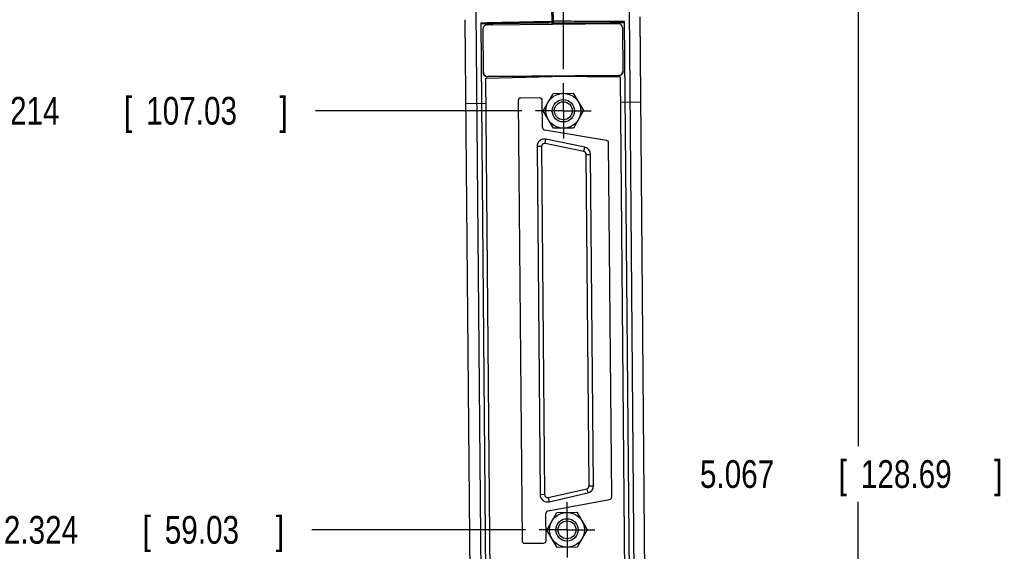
# Model space of a CAD drawing. Header units: inches. Extents: x 0 to 22, y 0 to 17.
# Tile 9 of 39: x 2.3 to 6.7, y 8.5 to 10.9. Entities that reach past the tile are written whole.
import ezdxf

# ---------------------------------------------------------------- set-up
doc = ezdxf.new("R2010")
doc.units = ezdxf.units.IN
doc.header["$LTSCALE"] = 1.21
doc.header["$MEASUREMENT"] = 0
doc.linetypes.add('CENTER', pattern=[0.6, 0.375, -0.075, 0.075, -0.075])
doc.layers.get('0').update_dxf_attribs({"linetype": 'CONTINUOUS'})
doc.layers.add('DEFAULT_1', color=7, linetype='CENTER')
doc.layers.add('DIMENSIONS', color=7, linetype='CONTINUOUS')
doc.styles.get("Standard").update_dxf_attribs({"font": 'txt', "width": 0.8})
doc.dimstyles.new('DIMSTYLE_1', dxfattribs={"dimtxt": 0.125, "dimasz": 0.18, "dimexe": 0.18, "dimexo": 0.0625, "dimgap": 0.09, "dimtad": 0, "dimtih": 1, "dimtoh": 1, "dimdec": 3, "dimzin": 4, "dimdsep": 46, "dimtxsty": 'STANDARD', "dimblk": '_FILLED', "dimblk1": '_FILLED', "dimblk2": '_FILLED', "dimcen": 0.09, "dimadec": 0, "dimazin": 0, "dimtp": 0.01, "dimtm": 0.01, "dimtfac": 1, "dimtdec": 3, "dimtofl": 0, "dimtmove": 0, "dimatfit": 3, "dimldrblk": '_FILLED', "dimfxl": 1, "dimtolj": 1, "dimtzin": 4, "dimarcsym": 0})
doc.dimstyles.new('DIMSTYLE_2', dxfattribs={"dimtxt": 0.125, "dimasz": 0.18, "dimexe": 0.18, "dimexo": 0.0625, "dimgap": 0.09, "dimtad": 0, "dimtih": 1, "dimtoh": 1, "dimdec": 3, "dimzin": 4, "dimdsep": 46, "dimtxsty": 'STANDARD', "dimblk": '_FILLED', "dimblk1": '_FILLED', "dimblk2": '_FILLED', "dimcen": 0.09, "dimadec": 0, "dimazin": 0, "dimtp": 0.01, "dimtm": 0.01, "dimtfac": 1, "dimtdec": 3, "dimtofl": 0, "dimtmove": 0, "dimatfit": 3, "dimldrblk": '_FILLED', "dimfxl": 1, "dimtolj": 1, "dimtzin": 4, "dimarcsym": 0})

# ---------------------------------------------------------------- blocks, each defined once
blk = doc.blocks.new('*D2')
at = {"layer": 'DIMENSIONS', "color": 2, "linetype": 'CONTINUOUS'}
blk.add_line((4.5507, 8.622), (3.5889, 8.622), dxfattribs=at)
at = {"layer": 'DIMENSIONS', "color": 2, "linetype": 'CONTINUOUS', "width": 0.8}
for s, p in [('[', (2.8264, 8.5595)), (']', (3.4264, 8.5595)), ('2.324', (2.2014, 8.5595)), ('59.03', (2.9264, 8.5595))]:
    blk.add_text(s, height=0.125, dxfattribs=at).set_placement(p)
blk = doc.blocks.new('_FILLED')
at = {"color": 0, "linetype": 'BYBLOCK'}
blk.add_solid([(0, 0), (-1, 0.174), (-1, -0.174)], dxfattribs=at)
blk = doc.blocks.new('*D3')
at = {"layer": 'DIMENSIONS', "color": 2, "linetype": 'CONTINUOUS'}
blk.add_line((4.5342, 10.5117), (3.6053, 10.5117), dxfattribs=at)
at = {"layer": 'DIMENSIONS', "color": 2, "linetype": 'CONTINUOUS', "width": 0.8}
for s, p in [('4.214', (2.1178, 10.4492)), ('[', (2.7428, 10.4492)), ('107.03', (2.8428, 10.4492)), (']', (3.4428, 10.4492))]:
    blk.add_text(s, height=0.125, dxfattribs=at).set_placement(p)
blk = doc.blocks.new('*D4')
at = {"layer": 'DIMENSIONS', "color": 2, "linetype": 'CONTINUOUS'}
blk.add_line((4.7354, 11.1242), (3.5971, 11.1242), dxfattribs=at)
at = {"layer": 'DIMENSIONS', "color": 2, "linetype": 'CONTINUOUS', "width": 0.8}
for s, p in [('4.826', (2.1096, 11.0617)), ('[', (2.7346, 11.0617)), ('122.59', (2.8346, 11.0617)), (']', (3.4346, 11.0617))]:
    blk.add_text(s, height=0.125, dxfattribs=at).set_placement(p)
blk = doc.blocks.new('*D6')
at = {"layer": 'DIMENSIONS', "color": 2, "linetype": 'CONTINUOUS'}
for p, q in [((5.0778, 11.2444), (6.1746, 11.2444)), ((6.0496, 11.2444), (6.0496, 8.9987)), ((6.0496, 6.1777), (6.0496, 8.7487)), ((4.6636, 6.1777), (6.1746, 6.1777))]:
    blk.add_line(p, q, dxfattribs=at)
at = {"layer": 'DIMENSIONS', "color": 2, "linetype": 'CONTINUOUS', "xscale": 0.18, "yscale": 0.18, "zscale": 0.18}
for p, rotation in [((6.0496, 11.2444), 90), ((6.0496, 6.1777), 270)]:
    blk.add_blockref('_FILLED', p, dxfattribs=dict(at, rotation=rotation))
at = {"layer": 'DIMENSIONS', "color": 2, "linetype": 'CONTINUOUS', "width": 0.8}
for s, p in [('5.067', (5.3371, 8.8112)), ('[', (5.9621, 8.8112)), ('128.69', (6.0621, 8.8112)), (']', (6.6621, 8.8112))]:
    blk.add_text(s, height=0.125, dxfattribs=at).set_placement(p)
blk = doc.blocks.new('*D8')
at = {"layer": 'DIMENSIONS', "color": 2, "linetype": 'CONTINUOUS'}
blk.add_line((4.7218, 10.6993), (4.7218, 11.9319), dxfattribs=at)
at = {"layer": 'DIMENSIONS', "color": 2, "linetype": 'CONTINUOUS', "width": 0.8}
for s, p in [(']', (4.7843, 13.3194)), ('6.57', (4.7843, 12.9194)), ('[', (4.7843, 12.8194)), ('.259', (4.7843, 12.2944)), ('2X ', (4.7843, 11.9944))]:
    blk.add_text(s, height=0.125, rotation=90, dxfattribs=at).set_placement(p)

msp = doc.modelspace()

# ---------------------------------------------------------------- linework, layer by layer
at = {"color": 9, "linetype": 'CONTINUOUS'}
for p, q in [((4.3682, 6.4554), (4.3289, 10.9607)), ((5.0178, 10.9667), (5.0571, 6.4614)), ((4.3819, 10.6656), (4.3819, 10.6641)), ((4.9699, 10.6707), (4.9699, 10.6692)), ((4.283, 10.5446), (4.374, 10.5453)), ((4.98, 10.5506), (5.071, 10.5514)), ((4.6392, 10.3644), (4.6433, 10.3837)), ((4.623, 10.3511), (4.6033, 10.351)), ((4.623, 10.3511), (4.6367, 8.7808)), ((4.8141, 10.3277), (4.6392, 10.3644)), ((4.8141, 10.3277), (4.8181, 10.347)), ((4.8248, 10.3146), (4.8445, 10.3148)), ((4.8378, 8.8208), (4.8248, 10.3146)), ((4.6532, 8.7677), (4.8273, 8.8075)), ((4.8273, 8.8075), (4.8317, 8.7883)), ((4.8378, 8.8208), (4.8575, 8.8209)), ((4.6367, 8.7808), (4.617, 8.7806)), ((4.6532, 8.7677), (4.6575, 8.7486))]:
    msp.add_line(p, q, dxfattribs=at)
at = {"color": 7, "linetype": 'CONTINUOUS'}
for p, q in [((4.6709, 10.9019), (4.6702, 10.9844)), ((4.6769, 10.902), (4.6762, 10.9844)), ((4.3184, 6.4873), (4.2797, 10.9224)), ((5.0362, 6.5135), (4.9978, 10.9143)), ((5.1063, 6.4997), (5.0676, 10.9349)), ((4.3498, 10.9086), (4.3882, 6.5078)), ((4.3618, 10.6836), (4.3601, 10.8812)), ((4.3799, 10.8994), (4.9679, 10.9045)), ((4.988, 10.8867), (4.9898, 10.689)), ((4.373, 10.6583), (4.6729, 10.6662)), ((4.407, 6.7585), (4.373, 10.6583)), ((4.9699, 10.6707), (4.3819, 10.6656)), ((4.9699, 10.6692), (4.3819, 10.6641)), ((4.6729, 10.6666), (4.6729, 10.6662)), ((4.6789, 10.6662), (4.6789, 10.6667)), ((4.979, 10.6636), (4.6789, 10.6662)), ((5.013, 6.7638), (4.979, 10.6636)), ((4.5186, 10.5571), (4.5359, 8.573)), ((4.615, 10.5698), (4.5303, 10.569)), ((4.628, 10.4361), (4.6269, 10.5581)), ((4.6309, 10.5109), (4.6756, 10.59)), ((4.6756, 10.59), (4.7666, 10.5908)), ((4.7666, 10.5908), (4.8127, 10.5125)), ((4.8127, 10.5125), (4.7679, 10.4333)), ((4.677, 10.4325), (4.6309, 10.5109)), ((4.916, 10.378), (4.6378, 10.4246)), ((4.7679, 10.4333), (4.677, 10.4325)), ((4.8181, 10.347), (4.6433, 10.3837)), ((4.6033, 10.351), (4.617, 8.7806)), ((4.9397, 8.7707), (4.9258, 10.3665)), ((4.8575, 8.8209), (4.8445, 10.3148)), ((4.6575, 8.7486), (4.8317, 8.7883)), ((4.6528, 8.7076), (4.9301, 8.759)), ((4.6442, 8.5739), (4.6431, 8.6959)), ((4.6474, 8.6212), (4.6921, 8.7003)), ((4.6921, 8.7003), (4.783, 8.7011)), ((4.783, 8.7011), (4.8292, 8.6228)), ((4.6935, 8.5428), (4.6474, 8.6212)), ((4.8292, 8.6228), (4.7844, 8.5436)), ((4.5479, 8.5613), (4.6325, 8.562)), ((4.7844, 8.5436), (4.6935, 8.5428))]:
    msp.add_line(p, q, dxfattribs=at)
for centre, radius in [((4.7218, 10.5117), 0.0787), ((4.7218, 10.5117), 0.0504), ((4.7218, 10.5117), 0.0404), ((4.7383, 8.622), 0.0787), ((4.7383, 8.622), 0.0504), ((4.7383, 8.622), 0.0404)]:
    msp.add_circle(centre, radius, dxfattribs=at)
for centre, radius, start, end in [((4.5304, 10.5572), 0.0118, 90.5, 180.5), ((4.6151, 10.558), 0.0118, 0.5, 90.5), ((4.6398, 10.4362), 0.0118, 180.5, 260.5), ((4.6364, 10.3512), 0.0331, 78.139, 180.5), ((4.8113, 10.3145), 0.0331, 0.5, 78.139), ((4.914, 10.3664), 0.0118, 0.5, 80.5), ((4.8243, 8.8206), 0.0331, 282.861, 0.5), ((4.6502, 8.7809), 0.0331, 180.5, 282.861), ((4.9279, 8.7706), 0.0118, 280.5, 0.5), ((4.655, 8.696), 0.0118, 100.5, 180.5), ((4.5478, 8.5731), 0.0118, 180.5, 270.5), ((4.6324, 8.5738), 0.0118, 270.5, 0.5)]:
    msp.add_arc(centre, radius, start, end, dxfattribs=at)
at = {"color": 9, "linetype": 'CONTINUOUS'}
for centre, start, end in [((4.6364, 10.3512), 78.139, 180.5), ((4.8113, 10.3145), 0.5, 78.139), ((4.8243, 8.8206), 282.861, 0.5), ((4.6502, 8.7809), 180.5, 282.861)]:
    msp.add_arc(centre, 0.0135, start, end, dxfattribs=at)
at = {"color": 7, "linetype": 'CONTINUOUS'}
for points, knots in [([(4.3498, 10.9086), (4.3854, 10.9093), (4.4566, 10.9108), (4.5636, 10.913), (4.635, 10.9145), (4.6708, 10.9152)], [0, 0, 0, 0, 0.332636, 0.665969, 1, 1, 1, 1]), ([(4.9978, 10.9143), (4.9622, 10.9144), (4.8909, 10.9146), (4.7839, 10.9149), (4.7125, 10.9151), (4.6768, 10.9153)], [0, 0, 0, 0, 0.332636, 0.665969, 1, 1, 1, 1]), ([(4.6708, 10.9076), (4.6352, 10.9072), (4.564, 10.9063), (4.457, 10.905), (4.3856, 10.9041), (4.3499, 10.9037)], [0, 0, 0, 0, 0.332622, 0.665955, 1, 1, 1, 1]), ([(4.3799, 10.8994), (4.3796, 10.8994), (4.3791, 10.8994), (4.3782, 10.8993), (4.3774, 10.8992), (4.3765, 10.8991), (4.3757, 10.899), (4.3749, 10.8988), (4.3741, 10.8986), (4.3733, 10.8983), (4.3725, 10.898), (4.3717, 10.8977), (4.371, 10.8974), (4.3702, 10.8971), (4.3695, 10.8967), (4.3688, 10.8962), (4.3681, 10.8958), (4.3674, 10.8953), (4.3668, 10.8948), (4.3661, 10.8943), (4.3655, 10.8938), (4.365, 10.8932), (4.3644, 10.8926), (4.3639, 10.892), (4.3634, 10.8914), (4.363, 10.8908), (4.3625, 10.8901), (4.3621, 10.8894), (4.3618, 10.8887), (4.3614, 10.888), (4.3611, 10.8873), (4.3609, 10.8866), (4.3607, 10.8858), (4.3605, 10.8851), (4.3603, 10.8843), (4.3602, 10.8835), (4.3601, 10.8828), (4.3601, 10.882), (4.36, 10.8815), (4.3601, 10.8812)], [0, 0, 0, 0, 0.028073, 0.056273, 0.084557, 0.112879, 0.141191, 0.169444, 0.197591, 0.225588, 0.253391, 0.28108, 0.308786, 0.336518, 0.364234, 0.391892, 0.419446, 0.446855, 0.474078, 0.50108, 0.527899, 0.554669, 0.581454, 0.608219, 0.634929, 0.66155, 0.688048, 0.71439, 0.740547, 0.766528, 0.792466, 0.818467, 0.844505, 0.870554, 0.896586, 0.922573, 0.948487, 0.974304, 1, 1, 1, 1]), ([(4.6768, 10.9077), (4.7124, 10.9079), (4.7837, 10.9082), (4.8907, 10.9088), (4.9621, 10.9091), (4.9978, 10.9093)], [0, 0, 0, 0, 0.332622, 0.665955, 1, 1, 1, 1]), ([(4.988, 10.8867), (4.988, 10.887), (4.988, 10.8875), (4.9879, 10.8882), (4.9878, 10.889), (4.9877, 10.8898), (4.9875, 10.8905), (4.9873, 10.8913), (4.9871, 10.892), (4.9868, 10.8928), (4.9865, 10.8935), (4.9862, 10.8942), (4.9858, 10.8948), (4.9854, 10.8955), (4.985, 10.8962), (4.9845, 10.8968), (4.984, 10.8974), (4.9835, 10.898), (4.9829, 10.8986), (4.9823, 10.8992), (4.9817, 10.8997), (4.9811, 10.9002), (4.9804, 10.9007), (4.9798, 10.9011), (4.9791, 10.9016), (4.9783, 10.902), (4.9776, 10.9024), (4.9768, 10.9027), (4.9761, 10.903), (4.9753, 10.9033), (4.9745, 10.9036), (4.9737, 10.9038), (4.9729, 10.904), (4.9721, 10.9042), (4.9712, 10.9043), (4.9704, 10.9044), (4.9696, 10.9045), (4.9687, 10.9045), (4.9682, 10.9045), (4.9679, 10.9045)], [0, 0, 0, 0, 0.025696, 0.051513, 0.077427, 0.103414, 0.129446, 0.155495, 0.181533, 0.207534, 0.233472, 0.259453, 0.28561, 0.311952, 0.33845, 0.365071, 0.391781, 0.418546, 0.445331, 0.472101, 0.49892, 0.525922, 0.553145, 0.580554, 0.608108, 0.635766, 0.663482, 0.691214, 0.71892, 0.746609, 0.774412, 0.802409, 0.830556, 0.858809, 0.887121, 0.915443, 0.943727, 0.971927, 1, 1, 1, 1]), ([(4.9699, 10.6707), (4.9702, 10.6707), (4.9708, 10.6707), (4.9716, 10.6708), (4.9724, 10.6709), (4.9733, 10.671), (4.9741, 10.6712), (4.9749, 10.6714), (4.9757, 10.6716), (4.9765, 10.6719), (4.9773, 10.6722), (4.9781, 10.6725), (4.9789, 10.6729), (4.9796, 10.6733), (4.9803, 10.6737), (4.981, 10.6742), (4.9817, 10.6747), (4.9824, 10.6752), (4.983, 10.6758), (4.9837, 10.6763), (4.9843, 10.6769), (4.9848, 10.6775), (4.9854, 10.6782), (4.9859, 10.6789), (4.9864, 10.6796), (4.9868, 10.6803), (4.9873, 10.681), (4.9877, 10.6818), (4.988, 10.6825), (4.9884, 10.6833), (4.9886, 10.6841), (4.9889, 10.6849), (4.9891, 10.6857), (4.9893, 10.6866), (4.9895, 10.6874), (4.9896, 10.6883), (4.9897, 10.6891), (4.9897, 10.6899), (4.9897, 10.6905), (4.9897, 10.6908)], [0, 0, 0, 0, 0.026747, 0.053626, 0.080603, 0.107645, 0.134715, 0.161776, 0.18879, 0.215723, 0.242541, 0.269328, 0.296216, 0.323222, 0.35031, 0.377443, 0.404582, 0.431687, 0.45872, 0.485647, 0.512506, 0.53943, 0.566481, 0.593623, 0.620819, 0.648027, 0.675208, 0.702321, 0.72933, 0.756235, 0.783166, 0.810223, 0.837371, 0.864571, 0.891786, 0.918974, 0.946097, 0.973117, 1, 1, 1, 1]), ([(4.3618, 10.6853), (4.3618, 10.685), (4.3618, 10.6845), (4.3618, 10.6836), (4.3619, 10.6828), (4.3621, 10.6819), (4.3622, 10.6811), (4.3625, 10.6803), (4.3627, 10.6795), (4.363, 10.6787), (4.3633, 10.6779), (4.3636, 10.6771), (4.364, 10.6763), (4.3644, 10.6756), (4.3648, 10.6749), (4.3653, 10.6742), (4.3658, 10.6735), (4.3663, 10.6728), (4.3669, 10.6722), (4.3675, 10.6715), (4.3681, 10.671), (4.3687, 10.6704), (4.3694, 10.6699), (4.37, 10.6693), (4.3707, 10.6689), (4.3715, 10.6684), (4.3722, 10.668), (4.373, 10.6676), (4.3737, 10.6672), (4.3745, 10.6669), (4.3753, 10.6666), (4.3761, 10.6664), (4.3769, 10.6662), (4.3777, 10.666), (4.3786, 10.6658), (4.3794, 10.6657), (4.3803, 10.6656), (4.3811, 10.6656), (4.3817, 10.6656), (4.3819, 10.6656)], [0, 0, 0, 0, 0.026883, 0.053903, 0.081026, 0.108214, 0.135429, 0.162629, 0.189777, 0.216834, 0.243765, 0.27067, 0.297679, 0.324792, 0.351973, 0.379181, 0.406377, 0.433519, 0.46057, 0.487494, 0.514353, 0.54128, 0.568313, 0.595418, 0.622557, 0.64969, 0.676778, 0.703784, 0.730672, 0.757459, 0.784277, 0.81121, 0.838224, 0.865285, 0.892355, 0.919397, 0.946374, 0.973253, 1, 1, 1, 1]), ([(4.3819, 10.6641), (4.3817, 10.6641), (4.3811, 10.6641), (4.3803, 10.6641), (4.3794, 10.6642), (4.3786, 10.6643), (4.3777, 10.6645), (4.3769, 10.6647), (4.3761, 10.6649), (4.3753, 10.6651), (4.3745, 10.6654), (4.3737, 10.6658), (4.3729, 10.6661), (4.3722, 10.6665), (4.3714, 10.6669), (4.3707, 10.6674), (4.37, 10.6678), (4.3693, 10.6684), (4.3687, 10.6689), (4.368, 10.6694), (4.3674, 10.67), (4.3669, 10.6706), (4.3663, 10.6713), (4.3658, 10.6719), (4.3653, 10.6726), (4.3648, 10.6733), (4.3644, 10.674), (4.364, 10.6748), (4.3636, 10.6755), (4.3633, 10.6763), (4.363, 10.677), (4.3627, 10.6778), (4.3625, 10.6786), (4.3623, 10.6794), (4.3621, 10.6803), (4.362, 10.6811), (4.3619, 10.6819), (4.3618, 10.6827), (4.3618, 10.6833), (4.3618, 10.6836)], [0, 0, 0, 0, 0.027161, 0.054453, 0.08184, 0.109282, 0.136741, 0.164173, 0.191539, 0.2188, 0.245919, 0.272992, 0.300151, 0.327397, 0.354693, 0.381999, 0.409274, 0.436478, 0.463572, 0.49052, 0.517378, 0.544279, 0.57127, 0.598312, 0.62537, 0.652404, 0.679376, 0.706249, 0.732988, 0.759606, 0.786235, 0.812965, 0.839761, 0.866591, 0.893418, 0.920206, 0.946921, 0.973529, 1, 1, 1, 1]), ([(4.9898, 10.689), (4.9898, 10.6888), (4.9897, 10.6882), (4.9897, 10.6874), (4.9896, 10.6866), (4.9895, 10.6857), (4.9893, 10.6849), (4.9892, 10.6841), (4.9889, 10.6833), (4.9887, 10.6825), (4.9884, 10.6817), (4.9881, 10.681), (4.9877, 10.6802), (4.9873, 10.6795), (4.9869, 10.6787), (4.9864, 10.678), (4.986, 10.6773), (4.9854, 10.6767), (4.9849, 10.676), (4.9843, 10.6754), (4.9837, 10.6748), (4.9831, 10.6743), (4.9825, 10.6737), (4.9818, 10.6732), (4.9811, 10.6727), (4.9804, 10.6722), (4.9797, 10.6718), (4.9789, 10.6714), (4.9782, 10.671), (4.9774, 10.6707), (4.9766, 10.6704), (4.9758, 10.6701), (4.975, 10.6699), (4.9741, 10.6697), (4.9733, 10.6695), (4.9725, 10.6694), (4.9716, 10.6693), (4.9708, 10.6692), (4.9702, 10.6692), (4.9699, 10.6692)], [0, 0, 0, 0, 0.026471, 0.053079, 0.079794, 0.106582, 0.133409, 0.160239, 0.187035, 0.213765, 0.240394, 0.267012, 0.293751, 0.320624, 0.347596, 0.37463, 0.401688, 0.42873, 0.455721, 0.482622, 0.50948, 0.536428, 0.563522, 0.590726, 0.618001, 0.645307, 0.672603, 0.699849, 0.727008, 0.754081, 0.7812, 0.808461, 0.835827, 0.863259, 0.890718, 0.91816, 0.945547, 0.972839, 1, 1, 1, 1])]:
    msp.add_open_spline(points, degree=3, knots=knots, dxfattribs=at)
at = {"layer": 'DEFAULT_1', "color": 7, "linetype": 'CENTER'}
for p, q in [((4.7218, 10.5117), (4.7218, 10.6368)), ((4.7218, 10.5117), (4.5967, 10.5117)), ((4.7218, 10.5117), (4.7218, 10.3866)), ((4.7218, 10.5117), (4.8469, 10.5117)), ((4.7383, 8.622), (4.7383, 8.7471)), ((4.7383, 8.622), (4.6132, 8.622)), ((4.7383, 8.622), (4.8634, 8.622)), ((4.7383, 8.622), (4.7383, 8.4969))]:
    msp.add_line(p, q, dxfattribs=at)

# ---------------------------------------------------------------- dimensions: what is measured, and where the dimension line sits
at = {"layer": 'DIMENSIONS', "color": 2, "linetype": 'CONTINUOUS'}
dim = msp.add_ordinate_dim(feature_location=(4.7218, 10.6993), offset=(0, 1.2326), dtype=1, origin=(4.4631, 6.298), text='2X <>', dimstyle='DIMSTYLE_1', dxfattribs=at)
dim.commit()
dim.dimension.update_dxf_attribs({"geometry": '*D8', "text_midpoint": (4.7218, 12.7069)})
dim = msp.add_linear_dim(base=(6.0496, 11.2444), p1=(4.6636, 6.1777), p2=(5.0778, 11.2444), angle=90, dimstyle='DIMSTYLE_2', dxfattribs=at)
dim.commit()
dim.dimension.update_dxf_attribs({"geometry": '*D6', "text_midpoint": (6.0496, 8.8737), "dimtype": 160})
for feature_location, offset, picture, middle in [((4.7354, 11.1242), (-1.1382, 0), '*D4', (2.8221, 11.1242)), ((4.5342, 10.5117), (-0.9289, 0), '*D3', (2.8303, 10.5117)), ((4.5507, 8.622), (-0.9617, 0), '*D2', (2.8639, 8.622))]:
    dim = msp.add_ordinate_dim(feature_location=feature_location, offset=offset, dtype=0, origin=(4.338, 6.298), dimstyle='DIMSTYLE_1', dxfattribs=at)
    dim.commit()
    dim.dimension.update_dxf_attribs({"geometry": picture, "text_midpoint": middle})

doc.saveas('drawing.dxf')
